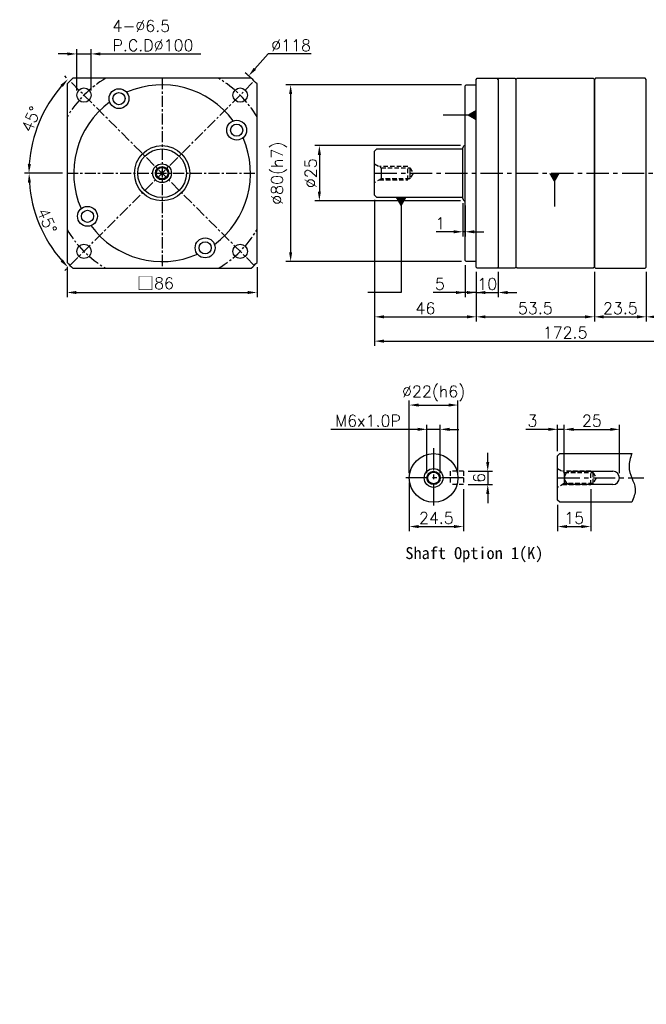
# Model space of a CAD drawing. Header units: millimetres. Extents: x -242 to 775, y -19 to 500.
# Tile 1 of 2: x -242 to 42, y -19 to 427. Entities that reach past the tile are written whole.
import ezdxf

# ---------------------------------------------------------------- set-up
doc = ezdxf.new("R2010")
doc.units = ezdxf.units.MM
doc.header["$LTSCALE"] = 4
doc.linetypes.add('CENTER', pattern=[2, 1.25, -0.25, 0.25, -0.25])
doc.linetypes.add('DASHED', pattern=[0.75, 0.5, -0.25])
for name, color, linetype in [('DIM', 6, 'Continuous'), ('MF090X1-211', 7, 'Continuous'), ('MF90X-011', 7, 'Continuous'), ('MF90X1-010', 7, 'Continuous'), ('MF90X1-012', 7, 'Continuous'), ('MF90X1-511', 7, 'Continuous'), ('圖框', 7, 'Continuous'), ('虛線', 170, 'DASHED')]:
    doc.layers.add(name, color=color, linetype=linetype)
doc.styles.get("Standard").update_dxf_attribs({"font": 'romans.shx'})
doc.dimstyles.new('R', dxfattribs={"dimscale": 2.1, "dimtxt": 2.5, "dimasz": 2, "dimexe": 1, "dimexo": 1, "dimgap": 0.6, "dimtad": 1, "dimtoh": 1, "dimdec": 4, "dimdsep": 46, "dimtxsty": 'Standard', "dimcen": 0.5, "dimdle": 1, "dimclrt": 7, "dimadec": 4, "dimazin": 2, "dimtfac": 1, "dimtdec": 4, "dimtofl": 0, "dimtmove": 0, "dimatfit": 3, "dimfxl": 0, "dimtolj": 1, "dimarcsym": 0})
doc.dimstyles.get("Standard").update_dxf_attribs({"dimscale": 2.1, "dimtxt": 2.5, "dimasz": 2, "dimexe": 1, "dimexo": 1, "dimgap": 0.6, "dimtad": 1, "dimdec": 4, "dimdsep": 46, "dimtxsty": 'Standard', "dimcen": 0.5, "dimdle": 1, "dimclrt": 7, "dimadec": 4, "dimazin": 2, "dimtfac": 1, "dimtdec": 4, "dimtofl": 0, "dimtmove": 0, "dimatfit": 3, "dimfxl": 0, "dimtolj": 1, "dimarcsym": 0})

# ---------------------------------------------------------------- blocks, each defined once
blk = doc.blocks.new('*D18')
at = {"layer": 'Defpoints', "color": 0, "ltscale": 2}
for p in [(-40.05, 369.54), (-106.05, 344.54), (-40.05, 344.54)]:
    blk.add_point(p, dxfattribs=at)
at = {"layer": '圖框', "color": 0, "lineweight": -2, "ltscale": 2}
for p, q in [((-42.15, 369.54), (-108.15, 369.54)), ((-106.05, 365.34), (-106.05, 348.74)), ((-42.15, 344.54), (-108.15, 344.54))]:
    blk.add_line(p, q, dxfattribs=at)
at = {"layer": '圖框', "color": 0, "ltscale": 2}
for points in [[(-106.75, 365.34), (-105.35, 365.34), (-106.05, 369.54)], [(-106.75, 348.74), (-105.35, 348.74), (-106.05, 344.54)]]:
    blk.add_solid(points, dxfattribs=at)
at = {"layer": '圖框', "color": 7, "ltscale": 2, "insert": (-109.94, 357.04), "char_height": 5.25, "attachment_point": 5, "rotation": 90}
blk.add_mtext('\\A1;%%C25', dxfattribs=at)
blk = doc.blocks.new('*D19')
at = {"layer": 'Defpoints', "color": 0, "ltscale": 2}
for p in [(-39.55, 397.04), (-119.05, 317.04), (-39.55, 317.04)]:
    blk.add_point(p, dxfattribs=at)
at = {"layer": '圖框', "color": 0, "lineweight": -2, "ltscale": 2}
for p, q in [((-41.65, 397.04), (-121.15, 397.04)), ((-119.05, 392.84), (-119.05, 321.24)), ((-41.65, 317.04), (-121.15, 317.04))]:
    blk.add_line(p, q, dxfattribs=at)
at = {"layer": '圖框', "color": 0, "ltscale": 2}
for points in [[(-119.75, 392.84), (-118.35, 392.84), (-119.05, 397.04)], [(-119.75, 321.24), (-118.35, 321.24), (-119.05, 317.04)]]:
    blk.add_solid(points, dxfattribs=at)
at = {"layer": '圖框', "color": 7, "ltscale": 2, "insert": (-124.31, 357.04), "char_height": 5.25, "attachment_point": 5, "rotation": 90}
blk.add_mtext('\\A1;%%C80(h7)', dxfattribs=at)
blk = doc.blocks.new('*D20')
at = {"layer": 'Defpoints', "color": 0, "ltscale": 2}
for p in [(-40.05, 317.54), (-35.05, 314.54), (-35.05, 303.04)]:
    blk.add_point(p, dxfattribs=at)
at = {"layer": '圖框', "color": 0, "lineweight": -2, "ltscale": 2}
for p, q in [((-40.05, 315.44), (-40.05, 300.94)), ((-35.05, 312.44), (-35.05, 300.94)), ((-44.25, 303.04), (-54.47, 303.04)), ((-35.05, 303.04), (-40.05, 303.04)), ((-30.85, 303.04), (-26.65, 303.04))]:
    blk.add_line(p, q, dxfattribs=at)
at = {"layer": '圖框', "color": 0, "ltscale": 2}
for points in [[(-44.25, 303.74), (-44.25, 302.34), (-40.05, 303.04)], [(-30.85, 303.74), (-30.85, 302.34), (-35.05, 303.04)]]:
    blk.add_solid(points, dxfattribs=at)
at = {"layer": '圖框', "color": 7, "ltscale": 2, "insert": (-51.46, 306.92), "char_height": 5.25, "attachment_point": 5}
blk.add_mtext('\\A1;5', dxfattribs=at)
blk = doc.blocks.new('*D21')
at = {"layer": 'Defpoints', "color": 0, "ltscale": 2}
for p in [(-35.05, 314.54), (-25.05, 314.54), (-25.05, 303.04)]:
    blk.add_point(p, dxfattribs=at)
at = {"layer": '圖框', "color": 0, "lineweight": -2, "ltscale": 2}
for p, q in [((-35.05, 312.44), (-35.05, 300.94)), ((-25.05, 312.44), (-25.05, 300.94)), ((-39.25, 303.04), (-43.45, 303.04)), ((-35.05, 303.04), (-25.05, 303.04)), ((-20.85, 303.04), (-16.65, 303.04))]:
    blk.add_line(p, q, dxfattribs=at)
at = {"layer": '圖框', "color": 0, "ltscale": 2}
for points in [[(-39.25, 303.74), (-39.25, 302.34), (-35.05, 303.04)], [(-20.85, 303.74), (-20.85, 302.34), (-25.05, 303.04)]]:
    blk.add_solid(points, dxfattribs=at)
at = {"layer": '圖框', "color": 7, "ltscale": 2, "insert": (-30.05, 306.92), "char_height": 5.25, "attachment_point": 5}
blk.add_mtext('\\A1;10', dxfattribs=at)
blk = doc.blocks.new('*D22')
at = {"layer": 'Defpoints', "color": 0, "ltscale": 2}
for p in [(-81.05, 347.04), (-35.05, 314.54), (-35.05, 292.04)]:
    blk.add_point(p, dxfattribs=at)
at = {"layer": '圖框', "color": 0, "lineweight": -2, "ltscale": 2}
for p, q in [((-81.05, 344.94), (-81.05, 289.94)), ((-35.05, 312.44), (-35.05, 289.94)), ((-76.85, 292.04), (-39.25, 292.04))]:
    blk.add_line(p, q, dxfattribs=at)
at = {"layer": '圖框', "color": 0, "ltscale": 2}
for points in [[(-76.85, 292.74), (-76.85, 291.34), (-81.05, 292.04)], [(-39.25, 292.74), (-39.25, 291.34), (-35.05, 292.04)]]:
    blk.add_solid(points, dxfattribs=at)
at = {"layer": '圖框', "color": 7, "ltscale": 2, "insert": (-58.05, 295.92), "char_height": 5.25, "attachment_point": 5}
blk.add_mtext('\\A1;46', dxfattribs=at)
blk = doc.blocks.new('*D23')
at = {"layer": 'Defpoints', "color": 0, "ltscale": 2}
for p in [(-35.05, 314.54), (18.45, 314.54), (18.45, 292.04)]:
    blk.add_point(p, dxfattribs=at)
at = {"layer": '圖框', "color": 0, "lineweight": -2, "ltscale": 2}
for p, q in [((-35.05, 312.44), (-35.05, 289.94)), ((18.45, 312.44), (18.45, 289.94)), ((-30.85, 292.04), (14.25, 292.04))]:
    blk.add_line(p, q, dxfattribs=at)
at = {"layer": '圖框', "color": 0, "ltscale": 2}
for points in [[(-30.85, 292.74), (-30.85, 291.34), (-35.05, 292.04)], [(14.25, 292.74), (14.25, 291.34), (18.45, 292.04)]]:
    blk.add_solid(points, dxfattribs=at)
at = {"layer": '圖框', "color": 7, "ltscale": 2, "insert": (-8.3, 295.92), "char_height": 5.25, "attachment_point": 5}
blk.add_mtext('\\A1;53.5', dxfattribs=at)
blk = doc.blocks.new('*D24')
at = {"layer": 'Defpoints', "color": 0, "ltscale": 2}
for p in [(41.95, 314.54), (91.45, 315.04), (91.45, 292.04)]:
    blk.add_point(p, dxfattribs=at)
at = {"layer": '圖框', "color": 0, "lineweight": -2, "ltscale": 2}
for p, q in [((41.95, 312.44), (41.95, 289.94)), ((91.45, 312.94), (91.45, 289.94)), ((46.15, 292.04), (87.25, 292.04))]:
    blk.add_line(p, q, dxfattribs=at)
at = {"layer": '圖框', "color": 0, "ltscale": 2}
for points in [[(46.15, 292.74), (46.15, 291.34), (41.95, 292.04)], [(87.25, 292.74), (87.25, 291.34), (91.45, 292.04)]]:
    blk.add_solid(points, dxfattribs=at)
at = {"layer": '圖框', "color": 7, "ltscale": 2, "insert": (66.7, 295.92), "char_height": 5.25, "attachment_point": 5}
blk.add_mtext('\\A1;49.5', dxfattribs=at)
blk = doc.blocks.new('*D29')
at = {"layer": 'Defpoints', "color": 0, "ltscale": 2}
for p in [(-81.05, 347.04), (91.45, 315.04), (91.45, 281.04)]:
    blk.add_point(p, dxfattribs=at)
at = {"layer": '圖框', "color": 0, "lineweight": -2, "ltscale": 2}
for p, q in [((-81.05, 344.94), (-81.05, 278.94)), ((91.45, 312.94), (91.45, 278.94)), ((-76.85, 281.04), (87.25, 281.04))]:
    blk.add_line(p, q, dxfattribs=at)
at = {"layer": '圖框', "color": 0, "ltscale": 2}
for points in [[(-76.85, 281.74), (-76.85, 280.34), (-81.05, 281.04)], [(87.25, 281.74), (87.25, 280.34), (91.45, 281.04)]]:
    blk.add_solid(points, dxfattribs=at)
at = {"layer": '圖框', "color": 7, "ltscale": 2, "insert": (5.2, 284.92), "char_height": 5.25, "attachment_point": 5}
blk.add_mtext('\\A1;172.5', dxfattribs=at)
blk = doc.blocks.new('*D30')
at = {"layer": 'Defpoints', "color": 0, "ltscale": 2}
for p in [(-138.05, 401.13), (-216.46, 312.95)]:
    blk.add_point(p, dxfattribs=at)
at = {"layer": '圖框', "color": 0, "lineweight": -2, "ltscale": 2}
for p, q in [((-129.24, 411.04), (-135.26, 404.27)), ((-109.73, 411.04), (-129.24, 411.04)), ((-178.3, 357.04), (-176.2, 357.04)), ((-177.25, 355.99), (-177.25, 358.09))]:
    blk.add_line(p, q, dxfattribs=at)
blk.add_arc((-177.25, 357.04), 59, 46.787, 50.3974, dxfattribs=at)
at = {"layer": '圖框', "color": 0, "ltscale": 2}
blk.add_solid([(-135.78, 404.73), (-134.73, 403.8), (-138.05, 401.13)], dxfattribs=at)
at = {"layer": '圖框', "color": 7, "ltscale": 2, "insert": (-118.85, 414.92), "char_height": 5.25, "attachment_point": 5}
blk.add_mtext('\\A1;∅118', dxfattribs=at)
blk = doc.blocks.new('*D31')
at = {"layer": 'Defpoints', "color": 0, "ltscale": 2}
for p in [(-135.53, 398.76), (-220.25, 357.04), (-134.25, 357.04), (-235.39, 341.46), (-218.97, 315.32)]:
    blk.add_point(p, dxfattribs=at)
at = {"layer": '圖框', "color": 0, "lineweight": -2, "ltscale": 2}
for p, q in [((-222.35, 357.04), (-239.54, 357.04)), ((-220.46, 313.83), (-221.3, 312.99))]:
    blk.add_line(p, q, dxfattribs=at)
blk.add_arc((-177.25, 357.04), 60.19, 183.9987, 221.0013, dxfattribs=at)
at = {"layer": '圖框', "color": 0, "ltscale": 2}
for points in [[(-238, 352.82), (-236.6, 352.86), (-237.44, 357.04)], [(-222.17, 318.02), (-223.19, 317.07), (-219.81, 314.48)]]:
    blk.add_solid(points, dxfattribs=at)
at = {"layer": '圖框', "color": 7, "ltscale": 2, "insert": (-229.27, 335.49), "char_height": 5.25, "attachment_point": 5, "rotation": 292.5}
blk.add_mtext('\\A1;45°', dxfattribs=at)
blk = doc.blocks.new('*D32')
at = {"layer": 'Defpoints', "color": 0, "ltscale": 2}
for p in [(-218.97, 398.76), (-229.41, 387.15), (-220.25, 357.04), (-134.25, 357.04), (-135.53, 315.32)]:
    blk.add_point(p, dxfattribs=at)
at = {"layer": '圖框', "color": 0, "lineweight": -2, "ltscale": 2}
for p, q in [((-220.46, 400.24), (-221.32, 401.11)), ((-222.35, 357.04), (-239.58, 357.04))]:
    blk.add_line(p, q, dxfattribs=at)
blk.add_arc((-177.25, 357.04), 60.23, 138.9963, 176.0037, dxfattribs=at)
at = {"layer": '圖框', "color": 0, "ltscale": 2}
for points in [[(-223.22, 397.03), (-222.19, 396.08), (-219.84, 399.63)], [(-236.63, 361.21), (-238.03, 361.26), (-237.48, 357.04)]]:
    blk.add_solid(points, dxfattribs=at)
at = {"layer": '圖框', "color": 7, "ltscale": 2, "insert": (-236.48, 381.57), "char_height": 5.25, "attachment_point": 5, "rotation": 67.5}
blk.add_mtext('\\A1;45°', dxfattribs=at)
blk = doc.blocks.new('*D33')
at = {"layer": 'Defpoints', "color": 0, "ltscale": 2}
for p in [(-209.36, 411.04), (-215.86, 392.39), (-209.36, 392.39)]:
    blk.add_point(p, dxfattribs=at)
at = {"layer": '圖框', "color": 0, "lineweight": -2, "ltscale": 2}
for p, q in [((-220.06, 411.04), (-224.26, 411.04)), ((-215.86, 394.49), (-215.86, 413.14)), ((-215.86, 411.04), (-209.36, 411.04)), ((-209.36, 394.49), (-209.36, 413.14)), ((-205.16, 411.04), (-159.69, 411.04))]:
    blk.add_line(p, q, dxfattribs=at)
at = {"layer": '圖框', "color": 0, "ltscale": 2}
for points in [[(-220.06, 411.74), (-220.06, 410.34), (-215.86, 411.04)], [(-205.16, 411.74), (-205.16, 410.34), (-209.36, 411.04)]]:
    blk.add_solid(points, dxfattribs=at)
at = {"layer": '圖框', "color": 7, "ltscale": 2, "insert": (-199.7, 426.3), "char_height": 5.25, "attachment_point": 1}
blk.add_mtext('\\A1;4-%%C6.5\\PP.C.D%%C100', dxfattribs=at)
blk = doc.blocks.new('*D34')
at = {"color": 0, "lineweight": -2}
for p, q in [((-220.25, 314.54), (-220.25, 300.95)), ((-134.25, 314.54), (-134.25, 300.95)), ((-216.05, 303.05), (-138.45, 303.05))]:
    blk.add_line(p, q, dxfattribs=at)
at = {"color": 0}
for points in [[(-216.05, 303.75), (-216.05, 302.35), (-220.25, 303.05)], [(-138.45, 303.75), (-138.45, 302.35), (-134.25, 303.05)]]:
    blk.add_solid(points, dxfattribs=at)
at = {"layer": 'Defpoints', "color": 0}
for p in [(-220.25, 316.64), (-134.25, 316.64), (-134.25, 303.05)]:
    blk.add_point(p, dxfattribs=at)
at = {"color": 7, "insert": (-180.25, 307.15), "char_height": 5.25, "attachment_point": 5}
blk.add_mtext('\\A1;{\\fPMingLiU|b0|i0|c136|p18;\\H1.083x;\\C0;□}86', dxfattribs=at)
blk = doc.blocks.new('*D36')
at = {"layer": 'Defpoints', "color": 0, "ltscale": 2}
for p in [(-41.05, 345.54), (-40.05, 344.54), (-41.05, 330.54)]:
    blk.add_point(p, dxfattribs=at)
at = {"layer": '圖框', "color": 0, "lineweight": -2, "ltscale": 2}
for p, q in [((-41.05, 343.44), (-41.05, 328.44)), ((-40.05, 342.44), (-40.05, 328.44)), ((-45.25, 330.54), (-53.22, 330.54)), ((-40.05, 330.54), (-41.05, 330.54)), ((-35.85, 330.54), (-31.65, 330.54))]:
    blk.add_line(p, q, dxfattribs=at)
at = {"layer": '圖框', "color": 0, "ltscale": 2}
for points in [[(-45.25, 331.24), (-45.25, 329.84), (-41.05, 330.54)], [(-35.85, 331.24), (-35.85, 329.84), (-40.05, 330.54)]]:
    blk.add_solid(points, dxfattribs=at)
at = {"layer": '圖框', "color": 7, "ltscale": 2, "insert": (-51.34, 334.42), "char_height": 5.25, "attachment_point": 5}
blk.add_mtext('\\A1;1', dxfattribs=at)
blk = doc.blocks.new('*D44')
at = {"layer": 'Defpoints', "color": 0, "ltscale": 2}
for p in [(-43.33, 252.11), (-65.33, 219.11), (-43.33, 219.11)]:
    blk.add_point(p, dxfattribs=at)
at = {"layer": '圖框', "color": 0, "lineweight": -2, "ltscale": 2}
for p, q in [((-65.33, 221.21), (-65.33, 254.21)), ((-43.33, 221.21), (-43.33, 254.21)), ((-61.13, 252.11), (-47.53, 252.11))]:
    blk.add_line(p, q, dxfattribs=at)
at = {"layer": '圖框', "color": 0, "ltscale": 2}
for points in [[(-61.13, 252.81), (-61.13, 251.41), (-65.33, 252.11)], [(-47.53, 252.81), (-47.53, 251.41), (-43.33, 252.11)]]:
    blk.add_solid(points, dxfattribs=at)
at = {"layer": '圖框', "color": 7, "ltscale": 2, "insert": (-54.33, 257.37), "char_height": 5.25, "attachment_point": 5}
blk.add_mtext('\\A1;%%C22(h6)', dxfattribs=at)
blk = doc.blocks.new('*D45')
at = {"layer": 'Defpoints', "color": 0, "ltscale": 2}
for p in [(-51.33, 241.11), (-57.33, 219.11), (-51.33, 219.11)]:
    blk.add_point(p, dxfattribs=at)
at = {"layer": '圖框', "color": 0, "lineweight": -2, "ltscale": 2}
for p, q in [((-61.53, 241.11), (-100.88, 241.11)), ((-57.33, 221.21), (-57.33, 243.21)), ((-51.33, 241.11), (-57.33, 241.11)), ((-51.33, 221.21), (-51.33, 243.21)), ((-47.13, 241.11), (-42.93, 241.11))]:
    blk.add_line(p, q, dxfattribs=at)
at = {"layer": '圖框', "color": 0, "ltscale": 2}
for points in [[(-61.53, 241.81), (-61.53, 240.41), (-57.33, 241.11)], [(-47.13, 241.81), (-47.13, 240.41), (-51.33, 241.11)]]:
    blk.add_solid(points, dxfattribs=at)
at = {"layer": '圖框', "color": 7, "ltscale": 2, "insert": (-83.99, 245), "char_height": 5.25, "attachment_point": 5}
blk.add_mtext('\\A1;M6x1.0P', dxfattribs=at)
blk = doc.blocks.new('*D46')
at = {"layer": 'Defpoints', "color": 0, "ltscale": 2}
for p in [(-65.33, 219.11), (-40.83, 216.11), (-40.83, 197.11)]:
    blk.add_point(p, dxfattribs=at)
at = {"layer": '圖框', "color": 0, "lineweight": -2, "ltscale": 2}
for p, q in [((-65.33, 217.01), (-65.33, 195.01)), ((-40.83, 214.01), (-40.83, 195.01)), ((-61.13, 197.11), (-45.03, 197.11))]:
    blk.add_line(p, q, dxfattribs=at)
at = {"layer": '圖框', "color": 0, "ltscale": 2}
for points in [[(-61.13, 197.81), (-61.13, 196.41), (-65.33, 197.11)], [(-45.03, 197.81), (-45.03, 196.41), (-40.83, 197.11)]]:
    blk.add_solid(points, dxfattribs=at)
at = {"layer": '圖框', "color": 7, "ltscale": 2, "insert": (-53.08, 201), "char_height": 5.25, "attachment_point": 5}
blk.add_mtext('\\A1;24.5', dxfattribs=at)
blk = doc.blocks.new('*D47')
at = {"layer": 'Defpoints', "color": 0, "ltscale": 2}
for p in [(-40.83, 222.11), (-40.83, 216.11), (-29.83, 216.11)]:
    blk.add_point(p, dxfattribs=at)
at = {"layer": '圖框', "color": 0, "lineweight": -2, "ltscale": 2}
for p, q in [((-29.83, 226.31), (-29.83, 230.51)), ((-38.73, 222.11), (-27.73, 222.11)), ((-29.83, 222.11), (-29.83, 216.11)), ((-38.73, 216.11), (-27.73, 216.11)), ((-29.83, 211.91), (-29.83, 207.71))]:
    blk.add_line(p, q, dxfattribs=at)
at = {"layer": '圖框', "color": 0, "ltscale": 2}
for points in [[(-30.53, 226.31), (-29.13, 226.31), (-29.83, 222.11)], [(-30.53, 211.91), (-29.13, 211.91), (-29.83, 216.11)]]:
    blk.add_solid(points, dxfattribs=at)
at = {"layer": '圖框', "color": 7, "ltscale": 2, "insert": (-33.72, 219.11), "char_height": 5.25, "attachment_point": 5, "rotation": 90}
blk.add_mtext('\\A1;6', dxfattribs=at)
blk = doc.blocks.new('*D48')
at = {"layer": 'Defpoints', "color": 0, "ltscale": 2}
for p in [(1.8, 241.11), (1.8, 229.11), (4.8, 219.11)]:
    blk.add_point(p, dxfattribs=at)
at = {"layer": '圖框', "color": 0, "lineweight": -2, "ltscale": 2}
for p, q in [((-2.4, 241.11), (-12.62, 241.11)), ((1.8, 231.21), (1.8, 243.21)), ((4.8, 241.11), (1.8, 241.11)), ((4.8, 221.21), (4.8, 243.21)), ((9, 241.11), (13.2, 241.11))]:
    blk.add_line(p, q, dxfattribs=at)
at = {"layer": '圖框', "color": 0, "ltscale": 2}
for points in [[(-2.4, 241.81), (-2.4, 240.41), (1.8, 241.11)], [(9, 241.81), (9, 240.41), (4.8, 241.11)]]:
    blk.add_solid(points, dxfattribs=at)
at = {"layer": '圖框', "color": 7, "ltscale": 2, "insert": (-9.61, 245), "char_height": 5.25, "attachment_point": 5}
blk.add_mtext('\\A1;3', dxfattribs=at)
blk = doc.blocks.new('*D49')
at = {"layer": 'Defpoints', "color": 0, "ltscale": 2}
for p in [(29.8, 241.11), (4.8, 219.11), (29.8, 219.11)]:
    blk.add_point(p, dxfattribs=at)
at = {"layer": '圖框', "color": 0, "lineweight": -2, "ltscale": 2}
for p, q in [((4.8, 221.21), (4.8, 243.21)), ((9, 241.11), (25.6, 241.11)), ((29.8, 221.21), (29.8, 243.21))]:
    blk.add_line(p, q, dxfattribs=at)
at = {"layer": '圖框', "color": 0, "ltscale": 2}
for points in [[(9, 241.81), (9, 240.41), (4.8, 241.11)], [(25.6, 241.81), (25.6, 240.41), (29.8, 241.11)]]:
    blk.add_solid(points, dxfattribs=at)
at = {"layer": '圖框', "color": 7, "ltscale": 2, "insert": (17.3, 245), "char_height": 5.25, "attachment_point": 5}
blk.add_mtext('\\A1;25', dxfattribs=at)
blk = doc.blocks.new('*D50')
at = {"layer": 'Defpoints', "color": 0, "ltscale": 2}
for p in [(16.8, 216.11), (1.8, 209.11), (16.8, 197.11)]:
    blk.add_point(p, dxfattribs=at)
at = {"layer": '圖框', "color": 0, "lineweight": -2, "ltscale": 2}
for p, q in [((16.8, 214.01), (16.8, 195.01)), ((1.8, 207.01), (1.8, 195.01)), ((6, 197.11), (12.6, 197.11))]:
    blk.add_line(p, q, dxfattribs=at)
at = {"layer": '圖框', "color": 0, "ltscale": 2}
for points in [[(6, 197.81), (6, 196.41), (1.8, 197.11)], [(12.6, 197.81), (12.6, 196.41), (16.8, 197.11)]]:
    blk.add_solid(points, dxfattribs=at)
at = {"layer": '圖框', "color": 7, "ltscale": 2, "insert": (9.3, 201), "char_height": 5.25, "attachment_point": 5}
blk.add_mtext('\\A1;15', dxfattribs=at)
blk = doc.blocks.new('*D52')
at = {"layer": 'Defpoints', "color": 0, "ltscale": 2}
for p in [(18.45, 314.54), (41.95, 314.54), (41.95, 292.04)]:
    blk.add_point(p, dxfattribs=at)
at = {"layer": '圖框', "color": 0, "lineweight": -2, "ltscale": 2}
for p, q in [((18.45, 312.44), (18.45, 289.94)), ((41.95, 312.44), (41.95, 289.94)), ((22.65, 292.04), (37.75, 292.04))]:
    blk.add_line(p, q, dxfattribs=at)
at = {"layer": '圖框', "color": 0, "ltscale": 2}
for points in [[(22.65, 292.74), (22.65, 291.34), (18.45, 292.04)], [(37.75, 292.74), (37.75, 291.34), (41.95, 292.04)]]:
    blk.add_solid(points, dxfattribs=at)
at = {"layer": '圖框', "color": 7, "ltscale": 2, "insert": (30.2, 295.92), "char_height": 5.25, "attachment_point": 5}
blk.add_mtext('\\A1;23.5', dxfattribs=at)
blk = doc.blocks.new('A$C04276BEF')
at = {"layer": 'MF90X1-012', "color": 0, "ltscale": 2}
for radius in [11, 4.25, 3, 2.6]:
    blk.add_circle((11, 11), radius, dxfattribs=at)

msp = doc.modelspace()

# ---------------------------------------------------------------- linework, layer by layer
at = {"color": 0, "linetype": 'CENTER', "ltscale": 2}
msp.add_line((-81.05299, 357.03764), (91.44701, 357.03764), dxfattribs=at)
at = {"ltscale": 2}
msp.add_lwpolyline([(18.94701, 314.03764), (41.44701, 314.03764), (41.94701, 314.53764), (41.94701, 399.53764), (41.44701, 400.03764), (18.94701, 400.03764), (18.44701, 399.53764), (18.44701, 314.53764)], close=True, dxfattribs=at)
at = {"color": 0}
msp.add_circle((-177.25115, 357.03764), 12.5, dxfattribs=at)
at = {"layer": 'MF090X1-211', "color": 0}
msp.add_line((18.44701, 314.53764), (18.44701, 399.53764), dxfattribs=at)
at = {"layer": 'MF90X-011', "color": 0}
for p, q in [((-17.05299, 399.53764), (-16.55299, 400.03764)), ((-16.55299, 400.03764), (17.94701, 400.03764)), ((17.94701, 400.03764), (18.44701, 399.53764)), ((-16.55299, 314.03764), (-17.05299, 314.53764)), ((17.94701, 314.03764), (-16.55299, 314.03764)), ((18.44701, 314.53764), (17.94701, 314.03764))]:
    msp.add_line(p, q, dxfattribs=at)
at = {"layer": 'MF90X1-010', "linetype": 'CENTER'}
for p, q in [((-218.97045, 315.31834), (-135.53185, 398.75694)), ((-135.53185, 315.31834), (-218.97045, 398.75694)), ((-177.25115, 400.03764), (-177.25115, 314.03764)), ((-220.25115, 357.03764), (-134.25115, 357.03764))]:
    msp.add_line(p, q, dxfattribs=at)
at = {"layer": 'MF90X1-010', "color": 0}
for p, q in [((-40.05299, 396.53764), (-39.55299, 397.03764)), ((-39.55299, 397.03764), (-35.05299, 397.03764)), ((-35.05299, 399.53764), (-34.55299, 400.03764)), ((-34.55299, 400.03764), (-17.55299, 400.03764)), ((-25.05299, 399.53764), (-25.55299, 400.03764)), ((-25.05299, 399.53764), (-25.05299, 314.53764)), ((-17.55299, 400.03764), (-17.05299, 399.53764)), ((-40.05299, 317.53764), (-40.05299, 396.53764)), ((-39.55299, 317.03764), (-40.05299, 317.53764)), ((-35.05299, 317.03764), (-39.55299, 317.03764)), ((-25.05299, 314.53764), (-25.55299, 314.03764))]:
    msp.add_line(p, q, dxfattribs=at)
at = {"layer": 'MF90X1-010'}
msp.add_lwpolyline([(-134.25115, 316.63962), (-134.25115, 397.43566, 0.015595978), (-136.85313, 400.03764), (-217.64917, 400.03764, 0.015595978), (-220.25115, 397.43566), (-220.25115, 316.63962, 0.015595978), (-217.64917, 314.03764), (-136.85313, 314.03764, 0.015595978)], format="xyb", close=True, dxfattribs=at)
at = {"layer": 'MF90X1-010', "color": 0}
msp.add_lwpolyline([(-17.05299, 399.53764), (-17.05299, 314.53764), (-17.55299, 314.03764), (-34.55299, 314.03764), (-35.05299, 314.53764), (-35.05299, 399.53764)], dxfattribs=at)
at = {"layer": 'MF90X1-010'}
for centre, radius in [((-212.60649, 392.39298), 3.25), ((-196.75115, 390.81263), 4.5), ((-196.75115, 390.81263), 2.75), ((-141.89581, 392.39298), 3.25), ((-143.47616, 376.53764), 4.5), ((-143.47616, 376.53764), 2.75), ((-211.02614, 337.53764), 4.5), ((-211.02614, 337.53764), 2.75), ((-157.75115, 323.26265), 4.5), ((-157.75115, 323.26265), 2.75), ((-212.60649, 321.6823), 3.25), ((-141.89581, 321.6823), 3.25)]:
    msp.add_circle(centre, radius, dxfattribs=at)
at = {"layer": 'MF90X1-010', "linetype": 'CENTER'}
for start, end in [(120.6834171, 149.3165829), (30.6834171, 59.3165829), (210.6834171, 239.3165829), (300.6834171, 329.3165829)]:
    msp.add_arc((-177.25115, 357.03764), 50, start, end, dxfattribs=at)
at = {"layer": 'MF90X1-010'}
for start, end in [(36.3679442, 113.6320558), (126.3679442, 203.6320558), (306.3679442, 23.6320558), (216.3679442, 293.6320558)]:
    msp.add_arc((-177.25115, 357.03764), 40, start, end, dxfattribs=at)
at = {"layer": 'MF90X1-012', "color": 0}
for p, q in [((-81.05299, 367.03764), (-80.05299, 368.03764)), ((-81.05299, 347.03764), (-81.05299, 367.03764)), ((-80.05299, 368.03764), (-41.45299, 368.03764)), ((-41.05299, 345.53764), (-41.05299, 368.53764)), ((-78.0219, 359.53764), (-78.0219, 354.53764)), ((-65.05299, 359.53764), (-65.05299, 354.53764)), ((-80.05299, 346.03764), (-81.05299, 347.03764)), ((-41.45299, 346.03764), (-80.05299, 346.03764))]:
    msp.add_line(p, q, dxfattribs=at)
at = {"layer": 'MF90X1-012', "color": 0, "linetype": 'CENTER', "ltscale": 2}
for p, q in [((-54.33121, 232.6122), (-54.33121, 205.6122)), ((-40.83121, 219.1122), (-67.83121, 219.1122))]:
    msp.add_line(p, q, dxfattribs=at)
at = {"layer": 'MF90X1-012', "color": 0, "ltscale": 2}
for p, q in [((1.796, 229.1122), (2.796, 230.1122)), ((1.796, 209.1122), (1.796, 229.1122)), ((2.796, 230.1122), (35.396, 230.1122)), ((4.82708, 221.6122), (4.82708, 216.6122)), ((7.796, 222.1122), (26.796, 222.1122)), ((26.796, 216.1122), (7.796, 216.1122)), ((2.796, 208.1122), (1.796, 209.1122)), ((35.396, 208.1122), (2.796, 208.1122))]:
    msp.add_line(p, q, dxfattribs=at)
for radius in [11, 4.25, 3, 2.6]:
    msp.add_circle((-54.33121, 219.1122), radius, dxfattribs=at)
at = {"layer": 'MF90X1-012', "color": 0}
for centre, radius, start, end in [((-41.45299, 368.43764), 0.4, 270, 0), ((-40.05299, 368.53764), 1, 90, 180), ((-41.45299, 345.63764), 0.4, 0, 90), ((-40.05299, 345.53764), 1, 180, 270)]:
    msp.add_arc(centre, radius, start, end, dxfattribs=at)
at = {"layer": 'MF90X1-012', "color": 0, "ltscale": 2}
for centre, start, end in [((7.796, 219.1122), 90, 270), ((26.796, 219.1122), 270, 90)]:
    msp.add_arc(centre, 3, start, end, dxfattribs=at)
at = {"layer": 'MF90X1-511', "linetype": 'DASHED'}
for p, q in [((-46.83121, 222.1122), (-46.83121, 216.1122)), ((-40.83121, 222.1122), (-46.83121, 222.1122)), ((-40.83121, 222.1122), (-40.83121, 216.1122)), ((17.796, 221.6122), (17.796, 216.6122)), ((-40.83121, 216.1122), (-46.83121, 216.1122))]:
    msp.add_line(p, q, dxfattribs=at)
for points in [[(1.796, 223.3622), (4.82708, 221.6122), (17.796, 221.6122), (19.23937, 219.1122), (17.796, 216.6122), (4.82708, 216.6122), (1.796, 214.8622)], [(3.96106, 216.1122), (16.796, 216.1122), (16.796, 222.1122), (3.96106, 222.1122)]]:
    msp.add_lwpolyline(points, dxfattribs=at)
at = {"layer": '圖框', "color": 0, "linetype": 'CENTER', "ltscale": 2}
msp.add_line((1.796, 219.1122), (40.76854, 219.1122), dxfattribs=at)
at = {"layer": '圖框', "color": 0, "ltscale": 2}
msp.add_spline([(35.396, 230.1122), (34.14005, 224.13369), (35.396, 219.1122), (36.93769, 214.06234), (35.396, 208.1122)], degree=3, dxfattribs=at)
at = {"layer": '虛線', "color": 0}
for points in [[(-81.05299, 361.28764), (-78.0219, 359.53764), (-65.05299, 359.53764), (-63.60962, 357.03764), (-65.05299, 354.53764), (-78.0219, 354.53764), (-81.05299, 352.78764)], [(-78.88793, 354.03764), (-66.05299, 354.03764), (-66.05299, 360.03764), (-78.88793, 360.03764)]]:
    msp.add_lwpolyline(points, dxfattribs=at)

# ---------------------------------------------------------------- block references
at = {"color": 0}
msp.add_blockref('A$C04276BEF', (-188.25115, 346.03764), dxfattribs=at)

# ---------------------------------------------------------------- texts
at = {"color": 0, "insert": (-67.11761, 187.79153), "char_height": 5.4, "width": 73.2519461, "attachment_point": 1}
msp.add_mtext('{\\fDFKai-SB|b1|i0|c0|p65;Shaft Option 1(K)}', dxfattribs=at)
at = {"layer": 'DIM', "color": 7, "char_height": 3.125, "width": 2, "attachment_point": 9}
for insert in [(11.83562, -4.02947), (39.87101, -19.14713)]:
    msp.add_mtext('\\A1;', dxfattribs=dict(at, insert=insert))

# ---------------------------------------------------------------- dimensions: what is measured, and where the dimension line sits
at = {"color": 0}
dim = msp.add_linear_dim(base=(-134.25115, 303.04526), p1=(-220.25115, 316.63962), p2=(-134.25115, 316.63962), text='{\\fPMingLiU|b0|i0|c136|p18;\\H1.083x;\\C0;□}<>', dimstyle='Standard', dxfattribs=at)
dim.commit()
dim.dimension.update_dxf_attribs({"geometry": '*D34', "text_midpoint": (-180.25115, 303.04526), "dimtype": 160})
at = {"layer": '圖框', "color": 0, "ltscale": 2}
for base, p1, p2, text, picture, middle in [((-209.35649, 411.03764), (-215.85649, 392.39298), (-209.35649, 392.39298), '4-%%C<>\\PP.C.D%%C100', '*D33', (-180.32149, 411.03764)), ((-51.33121, 241.1122), (-57.33121, 219.1122), (-51.33121, 219.1122), 'M<>x1.0P', '*D45', (-83.99261, 241.1122))]:
    dim = msp.add_linear_dim(base=base, p1=p1, p2=p2, text=text, dimstyle='Standard', override={"dimtofl": 1}, dxfattribs=at)
    dim.commit()
    dim.dimension.update_dxf_attribs({"geometry": picture, "text_midpoint": middle, "dimtype": 160})
dim = msp.add_diameter_dim_2p(p1=(-216.45512, 312.94627), p2=(-138.04718, 401.12901), dimstyle='R', dxfattribs=at)
dim.commit()
dim.dimension.update_dxf_attribs({"geometry": '*D30', "text_midpoint": (-118.85189, 411.03764), "dimtype": 163})
for base, line1, picture, middle in [((-229.40999, 387.15156), ((-135.53185, 315.31834), (-218.97045, 398.75694)), '*D32', (-236.48369, 381.57256)), ((-235.39242, 341.45873), ((-218.97045, 315.31834), (-135.53185, 398.75694)), '*D31', (-229.27229, 335.48978))]:
    dim = msp.add_angular_dim_2l(base=base, line1=line1, line2=((-220.25115, 357.03764), (-134.25115, 357.03764)), dimstyle='Standard', dxfattribs=at)
    dim.commit()
    dim.dimension.update_dxf_attribs({"geometry": picture, "text_midpoint": middle})
for base, p1, p2, text, picture, middle in [((-119.05299, 317.03764), (-39.55299, 397.03764), (-39.55299, 317.03764), '%%C<>(h7)', '*D19', (-119.05299, 357.03764)), ((-106.05299, 344.53764), (-40.05299, 369.53764), (-40.05299, 344.53764), '%%C<>', '*D18', (-106.05299, 357.03764))]:
    dim = msp.add_linear_dim(base=base, p1=p1, p2=p2, angle=90, text=text, dimstyle='Standard', override={"dimtmove": 0}, dxfattribs=at)
    dim.commit()
    dim.dimension.update_dxf_attribs({"geometry": picture, "text_midpoint": middle, "dimtype": 160})
for base, p1, p2, picture, middle in [((-35.05299, 292.03764), (-81.05299, 347.03764), (-35.05299, 314.53764), '*D22', (-58.05299, 295.92264)), ((91.44701, 281.03764), (-81.05299, 347.03764), (91.44701, 315.03764), '*D29', (5.19701, 284.92264)), ((18.44701, 292.03764), (-35.05299, 314.53764), (18.44701, 314.53764), '*D23', (-8.30299, 295.92264)), ((41.94701, 292.03764), (18.44701, 314.53764), (41.94701, 314.53764), '*D52', (30.19701, 295.92264)), ((29.796, 241.1122), (4.796, 219.1122), (29.796, 219.1122), '*D49', (17.296, 244.9972)), ((-40.83121, 197.1122), (-65.33121, 219.1122), (-40.83121, 216.1122), '*D46', (-53.08121, 200.9972))]:
    dim = msp.add_linear_dim(base=base, p1=p1, p2=p2, dimstyle='Standard', dxfattribs=at)
    dim.commit()
    dim.dimension.update_dxf_attribs({"geometry": picture, "text_midpoint": middle})
for base, p1, p2, picture, middle in [((-41.05299, 330.53764), (-40.05299, 344.53764), (-41.05299, 345.53764), '*D36', (-51.33799, 334.42264)), ((1.796, 241.1122), (4.796, 219.1122), (1.796, 229.1122), '*D48', (-9.614, 244.9972))]:
    dim = msp.add_linear_dim(base=base, p1=p1, p2=p2, dimstyle='Standard', override={"dimtofl": 1}, dxfattribs=at)
    dim.commit()
    dim.dimension.update_dxf_attribs({"geometry": picture, "text_midpoint": middle})
for base, p1, p2, picture, middle in [((-35.05299, 303.03764), (-40.05299, 317.53764), (-35.05299, 314.53764), '*D20', (-51.46299, 303.03764)), ((-25.05299, 303.03764), (-35.05299, 314.53764), (-25.05299, 314.53764), '*D21', (-30.05299, 303.03764))]:
    dim = msp.add_linear_dim(base=base, p1=p1, p2=p2, dimstyle='Standard', override={"dimtofl": 1}, dxfattribs=at)
    dim.commit()
    dim.dimension.update_dxf_attribs({"geometry": picture, "text_midpoint": middle, "dimtype": 160})
for base, p1, p2, picture, middle in [((91.44701, 292.03764), (41.94701, 314.53764), (91.44701, 315.03764), '*D24', (66.69701, 292.03764)), ((16.796, 197.1122), (1.796, 209.1122), (16.796, 216.1122), '*D50', (9.296, 197.1122))]:
    dim = msp.add_linear_dim(base=base, p1=p1, p2=p2, dimstyle='Standard', dxfattribs=at)
    dim.commit()
    dim.dimension.update_dxf_attribs({"geometry": picture, "text_midpoint": middle, "dimtype": 160})
dim = msp.add_linear_dim(base=(-43.33121, 252.1122), p1=(-65.33121, 219.1122), p2=(-43.33121, 219.1122), text='%%C<>(h6)', dimstyle='Standard', dxfattribs=at)
dim.commit()
dim.dimension.update_dxf_attribs({"geometry": '*D44', "text_midpoint": (-54.33121, 252.1122), "dimtype": 160})
dim = msp.add_linear_dim(base=(-29.83121, 216.1122), p1=(-40.83121, 222.1122), p2=(-40.83121, 216.1122), angle=90, dimstyle='Standard', override={"dimtofl": 1}, dxfattribs=at)
dim.commit()
dim.dimension.update_dxf_attribs({"geometry": '*D47', "text_midpoint": (-33.71621, 219.1122)})

# ---------------------------------------------------------------- leaders
at = {"layer": 'DIM', "color": 0}
for points, override in [([(-35.05299, 383.36175), (-50.05299, 383.36175)], {"dimgap": 0.6, "dimtad": 0, "dimldrblk": 'DatumFilled'}), ([(0.35788, 357.03764), (0.35788, 342.03764)], {"dimgap": 0.6, "dimtad": 0, "dimldrblk": 'DatumFilled'}), ([(-69.05299, 346.03764), (-69.05299, 303.03764), (-84.05299, 303.03939)], {"dimldrblk": 'DatumFilled'})]:
    msp.add_leader(points, dimstyle='Standard', override=override, dxfattribs=at)

doc.saveas('drawing.dxf')
